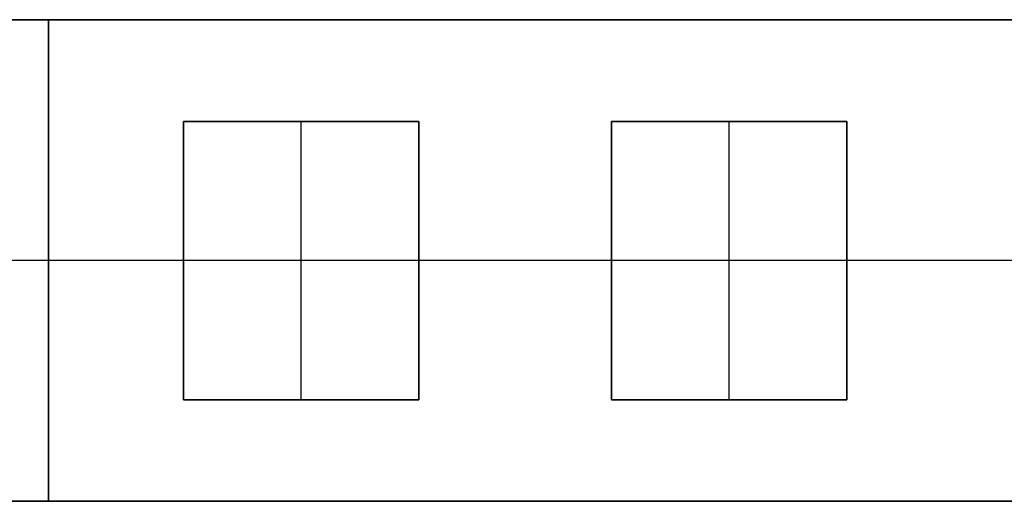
# Model space of a CAD drawing. Header units: millimetres. Extents: x -167 to 42, y -15 to 15.
# Tile 2 of 5: x -64 to -18, y -11 to 11. Entities that reach past the tile are written whole.
import ezdxf

# ---------------------------------------------------------------- set-up
doc = ezdxf.new("R2010")
doc.units = ezdxf.units.MM
doc.layers.add('METAL NEGRO', color=7, linetype='Continuous')

msp = doc.modelspace()

# ---------------------------------------------------------------- linework, layer by layer
at = {"layer": 'METAL NEGRO'}
for p, q in [((-167.029, 11.221, 1241.005), (41.971, 11.221, 1241.005)), ((-62.529, 11.226, 1231.755), (-62.529, -11.274, 1231.745)), ((-62.529, 11.226, 1231.755), (-62.529, 11.217, 1250.255)), ((-62.529, -11.283, 1250.245), (-62.529, 11.217, 1250.255)), ((-56.229, -6.533, 1250), (-56.229, 6.467, 1250)), ((-56.229, 6.467, 1250.003), (-45.229, 6.467, 1250.003)), ((-50.729, -6.533, 1249.747), (-50.729, 6.467, 1249.753)), ((-50.729, 6.467, 1250.253), (-50.729, 6.467, 1249.753)), ((-45.229, 6.467, 1250), (-45.229, -6.533, 1250)), ((-36.229, -6.533, 1250), (-36.229, 6.467, 1250)), ((-36.229, 6.467, 1250.003), (-25.229, 6.467, 1250.003)), ((-30.729, -6.533, 1249.747), (-30.729, 6.467, 1249.753)), ((-30.729, 6.467, 1250.253), (-30.729, 6.467, 1249.753)), ((-25.229, 6.467, 1250), (-25.229, -6.533, 1250)), ((-7.027, -0.024, 1231.75), (-167.029, -0.024, 1231.75)), ((-56.229, -0.033, 1250.25), (-65.229, -0.033, 1250.25)), ((-45.229, -0.033, 1249.75), (-56.229, -0.033, 1249.75)), ((-56.229, -0.033, 1249.75), (-56.229, -0.033, 1250.25)), ((-45.229, -0.033, 1249.75), (-45.229, -0.033, 1250.25)), ((-36.229, -0.033, 1250.25), (-45.229, -0.033, 1250.25)), ((-25.229, -0.033, 1249.75), (-36.229, -0.033, 1249.75)), ((-36.229, -0.033, 1249.75), (-36.229, -0.033, 1250.25)), ((-25.229, -0.033, 1249.75), (-25.229, -0.033, 1250.25)), ((-16.229, -0.033, 1250.25), (-25.229, -0.033, 1250.25)), ((-56.229, -6.533, 1249.997), (-45.229, -6.533, 1249.997)), ((-50.729, -6.533, 1249.747), (-50.729, -6.533, 1250.247)), ((-36.229, -6.533, 1249.997), (-25.229, -6.533, 1249.997)), ((-30.729, -6.533, 1249.747), (-30.729, -6.533, 1250.247)), ((-167.029, -11.279, 1240.995), (41.971, -11.279, 1240.995)), ((-62.529, -11.283, 1250.245), (-62.529, -11.274, 1231.745))]:
    msp.add_line(p, q, dxfattribs=at)
for points in [[(-167.029, 11.226, 1231.755), (41.971, 11.226, 1231.755)], [(41.971, 11.226, 1231.755), (-167.029, 11.226, 1231.755)], [(-167.029, 11.217, 1250.255), (41.971, 11.217, 1250.255)], [(41.971, 11.217, 1250.255), (-167.029, 11.217, 1250.255)], [(-45.229, 6.467, 1249.753), (-56.229, 6.467, 1249.753)], [(-56.229, 6.467, 1249.753), (-56.229, -6.533, 1249.747)], [(-56.229, -6.533, 1249.747), (-56.229, 6.467, 1249.753)], [(-56.229, 6.467, 1249.753), (-56.229, 6.467, 1250.253)], [(-56.229, 6.467, 1250.253), (-56.229, -6.533, 1250.247)], [(-56.229, 6.467, 1249.753), (-45.229, 6.467, 1249.753)], [(-45.229, 6.467, 1250.253), (-56.229, 6.467, 1250.253)], [(-56.229, 6.467, 1250.253), (-56.229, 6.467, 1249.753)], [(-56.229, -6.533, 1250.247), (-56.229, 6.467, 1250.253)], [(-56.229, 6.467, 1250.253), (-45.229, 6.467, 1250.253)], [(-45.229, -6.533, 1249.747), (-45.229, 6.467, 1249.753)], [(-45.229, 6.467, 1249.753), (-45.229, -6.533, 1249.747)], [(-45.229, -6.533, 1250.247), (-45.229, 6.467, 1250.253)], [(-45.229, 6.467, 1250.253), (-45.229, 6.467, 1249.753)], [(-45.229, 6.467, 1249.753), (-45.229, 6.467, 1250.253)], [(-45.229, 6.467, 1250.253), (-45.229, -6.533, 1250.247)], [(-25.229, 6.467, 1249.753), (-36.229, 6.467, 1249.753)], [(-36.229, 6.467, 1249.753), (-36.229, -6.533, 1249.747)], [(-36.229, -6.533, 1249.747), (-36.229, 6.467, 1249.753)], [(-36.229, 6.467, 1249.753), (-36.229, 6.467, 1250.253)], [(-36.229, 6.467, 1250.253), (-36.229, -6.533, 1250.247)], [(-36.229, 6.467, 1249.753), (-25.229, 6.467, 1249.753)], [(-25.229, 6.467, 1250.253), (-36.229, 6.467, 1250.253)], [(-36.229, 6.467, 1250.253), (-36.229, 6.467, 1249.753)], [(-36.229, -6.533, 1250.247), (-36.229, 6.467, 1250.253)], [(-36.229, 6.467, 1250.253), (-25.229, 6.467, 1250.253)], [(-25.229, -6.533, 1249.747), (-25.229, 6.467, 1249.753)], [(-25.229, 6.467, 1249.753), (-25.229, -6.533, 1249.747)], [(-25.229, -6.533, 1250.247), (-25.229, 6.467, 1250.253)], [(-25.229, 6.467, 1250.253), (-25.229, 6.467, 1249.753)], [(-25.229, 6.467, 1249.753), (-25.229, 6.467, 1250.253)], [(-25.229, 6.467, 1250.253), (-25.229, -6.533, 1250.247)], [(-56.229, -6.533, 1249.747), (-45.229, -6.533, 1249.747)], [(-56.229, -6.533, 1250.247), (-56.229, -6.533, 1249.747)], [(-45.229, -6.533, 1249.747), (-56.229, -6.533, 1249.747)], [(-56.229, -6.533, 1249.747), (-56.229, -6.533, 1250.247)], [(-56.229, -6.533, 1250.247), (-45.229, -6.533, 1250.247)], [(-45.229, -6.533, 1250.247), (-56.229, -6.533, 1250.247)], [(-45.229, -6.533, 1249.747), (-45.229, -6.533, 1250.247)], [(-45.229, -6.533, 1250.247), (-45.229, -6.533, 1249.747)], [(-36.229, -6.533, 1249.747), (-25.229, -6.533, 1249.747)], [(-36.229, -6.533, 1250.247), (-36.229, -6.533, 1249.747)], [(-25.229, -6.533, 1249.747), (-36.229, -6.533, 1249.747)], [(-36.229, -6.533, 1249.747), (-36.229, -6.533, 1250.247)], [(-36.229, -6.533, 1250.247), (-25.229, -6.533, 1250.247)], [(-25.229, -6.533, 1250.247), (-36.229, -6.533, 1250.247)], [(-25.229, -6.533, 1249.747), (-25.229, -6.533, 1250.247)], [(-25.229, -6.533, 1250.247), (-25.229, -6.533, 1249.747)], [(41.971, -11.274, 1231.745), (-167.029, -11.274, 1231.745)], [(-167.029, -11.274, 1231.745), (41.971, -11.274, 1231.745)], [(-167.029, -11.283, 1250.245), (41.971, -11.283, 1250.245)], [(41.971, -11.283, 1250.245), (-167.029, -11.283, 1250.245)]]:
    msp.add_open_spline(points, degree=1, dxfattribs=at)

doc.saveas('drawing.dxf')
